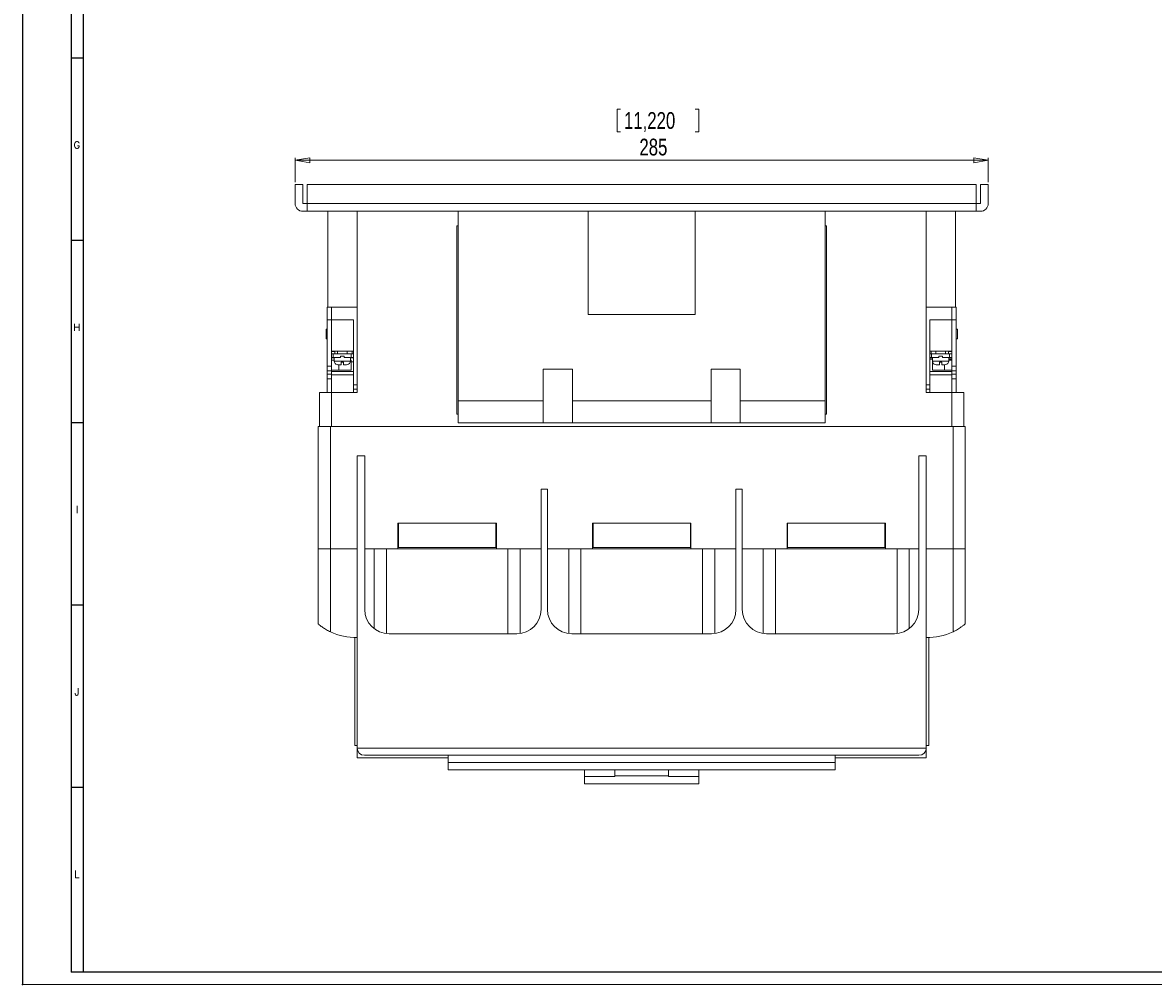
# Model space of a CAD drawing. Header units: millimetres. Extents: x 0 to 1189, y 0 to 841.
# Tile 1 of 7: x 0 to 465, y 0 to 396. Entities that reach past the tile are written whole.
import ezdxf

# ---------------------------------------------------------------- set-up
doc = ezdxf.new("R2010")
doc.units = ezdxf.units.MM
doc.header["$PDSIZE"] = -1
doc.layers.add('FORMATO', color=7, linetype='Continuous')
doc.styles.add('SLDTEXTSTYLE0', font='ROMANS')
doc.styles.add('SLDTEXTSTYLE3', font='TXT', dxfattribs={"width": 0.75})
doc.dimstyles.new('SLDDIMSTYLE0', dxfattribs={"dimtxt": 6.879167, "dimasz": 6, "dimexe": 0, "dimexo": 0.0625, "dimgap": 1.719792, "dimtad": 2, "dimdec": 1, "dimrnd": 1e-09, "dimzin": 12, "dimdsep": 46, "dimtxsty": 'SLDTEXTSTYLE3', "dimblk1": 'CLOSED', "dimblk2": 'CLOSED', "dimsah": 1, "dimcen": 0.09, "dimadec": 0, "dimazin": 0, "dimtfac": 1, "dimtdec": 1, "dimtofl": 0, "dimtmove": 0, "dimatfit": 3, "dimldrblk": 'CLOSED', "dimfxl": 1, "dimtolj": 1, "dimtzin": 12, "dimarcsym": 0})

# ---------------------------------------------------------------- blocks, each defined once
blk = doc.blocks.new('_CLOSED')
at = {"color": 0, "linetype": 'ByBlock', "lineweight": -2}
for p, q in [((-1, 0.166667), (0, 0)), ((-1, 0.166667), (-1, -0.166667)), ((0, 0), (-1, -0.166667)), ((0, 0), (-1, 0))]:
    blk.add_line(p, q, dxfattribs=at)
blk = doc.blocks.new('*D6')
at = {"color": 7, "linetype": 'Continuous', "lineweight": 0}
for p, q in [((244.46, 360.06), (244.46, 350.77)), ((244.46, 360.06), (245.85, 360.06)), ((277.98, 360.06), (276.58, 360.06)), ((277.98, 360.06), (277.98, 350.77)), ((244.46, 350.77), (245.85, 350.77)), ((277.98, 350.77), (276.58, 350.77)), ((112.05, 330.03), (112.05, 340.03)), ((397.05, 330.03), (397.05, 340.03)), ((112.05, 339.03), (397.05, 339.03))]:
    blk.add_line(p, q, dxfattribs=at)
at = {"color": 7, "linetype": 'Continuous', "lineweight": 0, "xscale": 6, "yscale": 6, "rotation": 180}
blk.add_blockref('_CLOSED', (112.05, 339.03, -123.16), dxfattribs=at)
at = {"color": 7, "linetype": 'Continuous', "lineweight": 0, "xscale": 6, "yscale": 6}
blk.add_blockref('_CLOSED', (397.05, 339.03, -123.16), dxfattribs=at)
at = {"color": 7, "linetype": 'Continuous', "lineweight": 0, "char_height": 6.879, "attachment_point": 1, "style": 'SLDTEXTSTYLE3'}
for s, insert in [('11,220', (247.25, 358.82)), ('285', (253.6, 347.89))]:
    blk.add_mtext(s, dxfattribs=dict(at, insert=insert))

msp = doc.modelspace()

# ---------------------------------------------------------------- linework, layer by layer
at = {"color": 7, "linetype": 'Continuous', "lineweight": 15}
for p, q in [((112.05, 321.23), (112.05, 329.03)), ((112.05, 329.03), (115.25, 329.03)), ((115.25, 329.03), (115.25, 321.23)), ((117.05, 329.03), (117.05, 321.23)), ((392.05, 329.03), (117.05, 329.03)), ((392.05, 321.23), (392.05, 329.03)), ((393.85, 321.23), (393.85, 329.03)), ((393.85, 329.03), (397.05, 329.03)), ((397.05, 329.03), (397.05, 321.23)), ((115.25, 321.23), (117.05, 321.23)), ((392.05, 321.23), (117.05, 321.23)), ((117.05, 321.23), (117.05, 318.03)), ((392.05, 318.03), (392.05, 321.23)), ((392.05, 321.23), (393.85, 321.23)), ((117.05, 318.03), (115.25, 318.03)), ((392.05, 318.03), (117.05, 318.03)), ((125.55, 318.03), (125.55, 278.53)), ((137.55, 243.53), (137.55, 318.03)), ((179.05, 318.03), (179.05, 240.03)), ((232.55, 275.53), (232.55, 318.03)), ((276.55, 318.03), (276.55, 275.53)), ((330.05, 240.03), (330.05, 318.03)), ((371.55, 243.53), (371.55, 318.03)), ((383.55, 278.53), (383.55, 318.03)), ((393.85, 318.03), (392.05, 318.03)), ((178.55, 234.53), (178.55, 312.03)), ((178.55, 312.03), (179.05, 312.03)), ((330.05, 312.03), (330.55, 312.03)), ((330.55, 312.03), (330.55, 234.53)), ((125.25, 278.53), (125.25, 273.33)), ((125.55, 278.53), (125.25, 278.53)), ((137.55, 278.53), (125.55, 278.53)), ((127.05, 273.33), (127.05, 278.53)), ((127.05, 278.53), (127.05, 273.33)), ((276.55, 275.53), (232.55, 275.53)), ((371.55, 278.53), (383.55, 278.53)), ((382.05, 273.33), (382.05, 278.53)), ((382.05, 273.33), (382.05, 278.53)), ((383.55, 278.53), (383.85, 278.53)), ((383.85, 273.33), (383.85, 278.53)), ((127.05, 273.33), (125.25, 273.33)), ((125.25, 273.33), (125.25, 254.28)), ((127.05, 254.28), (127.05, 273.33)), ((127.05, 273.33), (136.05, 273.33)), ((136.05, 273.33), (136.05, 246.64)), ((373.05, 273.33), (382.05, 273.33)), ((373.05, 246.64), (373.05, 273.33)), ((383.85, 273.33), (382.05, 273.33)), ((382.05, 254.28), (382.05, 273.33)), ((383.85, 254.28), (383.85, 273.33)), ((125.25, 269.53), (124.75, 269.53)), ((124.75, 269.53), (124.75, 265.53)), ((124.75, 265.53), (125.25, 265.53)), ((384.35, 269.53), (383.85, 269.53)), ((383.85, 265.53), (384.35, 265.53)), ((384.35, 265.53), (384.35, 269.53)), ((127.05, 260.43), (136.05, 260.43)), ((127.45, 260.3), (127.45, 260.43)), ((127.95, 260.43), (127.95, 260.26)), ((129.45, 260.43), (129.45, 259.43)), ((133.45, 259.43), (133.45, 260.43)), ((135.55, 260.43), (135.55, 259.43)), ((373.05, 260.43), (382.05, 260.43)), ((373.55, 259.43), (373.55, 260.43)), ((375.45, 260.43), (375.45, 259.43)), ((379.45, 259.43), (379.45, 260.43)), ((381.15, 260.26), (381.15, 260.43)), ((381.65, 260.43), (381.65, 260.3)), ((127.05, 260.33), (128.35, 260.23)), ((127.75, 259.43), (127.05, 259.43)), ((127.05, 257.93), (127.75, 257.93)), ((128.1, 257.73), (127.05, 257.73)), ((127.05, 256.73), (128.1, 256.73)), ((127.75, 257.93), (127.75, 259.43)), ((135.15, 259.43), (127.75, 259.43)), ((127.75, 257.93), (130.7, 257.93)), ((128.1, 257.93), (128.1, 256.43)), ((128.1, 256.43), (134.8, 256.43)), ((128.35, 260.23), (128.35, 259.43)), ((130.7, 257.93), (130.7, 258.43)), ((130.7, 258.43), (132.2, 258.43)), ((131.95, 255.93), (130.95, 255.93)), ((132.2, 258.43), (132.2, 257.93)), ((132.2, 257.93), (135.15, 257.93)), ((134.8, 256.43), (134.8, 257.93)), ((136.05, 257.73), (134.8, 257.73)), ((134.8, 256.73), (135.05, 256.73)), ((135.05, 252.63), (135.05, 256.73)), ((135.05, 256.13), (136.05, 256.13)), ((135.15, 257.93), (135.15, 259.43)), ((136.05, 259.43), (135.15, 259.43)), ((135.15, 257.93), (136.05, 257.93)), ((373.75, 259.43), (373.05, 259.43)), ((373.05, 257.93), (373.75, 257.93)), ((374.1, 257.73), (373.05, 257.73)), ((373.05, 257.23), (374.1, 257.23)), ((373.75, 259.43), (373.75, 257.93)), ((381.15, 259.43), (373.75, 259.43)), ((373.75, 257.93), (376.7, 257.93)), ((374.05, 252.63), (374.05, 256.73)), ((374.1, 256.73), (374.05, 256.73)), ((374.1, 257.93), (374.1, 256.43)), ((374.1, 256.43), (380.8, 256.43)), ((376.7, 258.43), (378.2, 258.43)), ((376.7, 257.93), (376.7, 258.43)), ((377.95, 255.93), (376.95, 255.93)), ((378.2, 258.43), (378.2, 257.93)), ((378.2, 257.93), (381.15, 257.93)), ((382.05, 260.33), (380.75, 260.23)), ((380.75, 260.23), (380.75, 259.43)), ((380.8, 256.43), (380.8, 257.93)), ((382.05, 257.73), (380.8, 257.73)), ((380.8, 257.23), (382.05, 257.23)), ((382.05, 256.73), (380.8, 256.73)), ((381.15, 257.93), (381.15, 259.43)), ((382.05, 259.43), (381.15, 259.43)), ((381.15, 257.93), (382.05, 257.93)), ((127.05, 254.28), (125.25, 254.28)), ((125.25, 254.28), (125.25, 252.4)), ((127.05, 252.4), (125.25, 252.4)), ((125.25, 252.4), (125.25, 251.09)), ((125.25, 251.09), (127.05, 251.09)), ((125.25, 251.09), (125.25, 249.11)), ((127.05, 252.4), (127.05, 254.28)), ((127.05, 252.63), (130.05, 252.63)), ((127.05, 251.09), (127.05, 252.4)), ((136.05, 252.13), (127.05, 252.13)), ((127.05, 251.09), (127.05, 249.11)), ((129.35, 254.96), (129.67, 254.93)), ((130.05, 252.63), (130.05, 254.93)), ((130.05, 252.63), (135.05, 252.63)), ((133.23, 254.93), (133.55, 254.96)), ((214.05, 253.03), (226.05, 253.03)), ((214.05, 240.03), (214.05, 253.03)), ((226.05, 253.03), (226.05, 240.03)), ((283.05, 253.03), (295.05, 253.03)), ((283.05, 240.03), (283.05, 253.03)), ((295.05, 253.03), (295.05, 240.03)), ((382.05, 252.13), (373.05, 252.13)), ((379.05, 252.63), (374.05, 252.63)), ((375.35, 254.96), (375.67, 254.93)), ((379.05, 252.63), (379.05, 254.93)), ((382.05, 252.63), (379.05, 252.63)), ((379.23, 254.93), (379.55, 254.96)), ((383.85, 254.28), (382.05, 254.28)), ((382.05, 254.28), (382.05, 252.4)), ((382.05, 252.4), (383.85, 252.4)), ((382.05, 252.4), (382.05, 251.09)), ((382.05, 251.09), (383.85, 251.09)), ((382.05, 249.11), (382.05, 251.09)), ((383.85, 252.4), (383.85, 254.28)), ((383.85, 251.09), (383.85, 252.4)), ((383.85, 249.11), (383.85, 251.09)), ((127.05, 249.11), (125.25, 249.11)), ((125.25, 249.11), (125.25, 243.53)), ((127.05, 250.7), (136.05, 250.7)), ((127.05, 243.53), (127.05, 249.11)), ((136.05, 246.64), (137.55, 246.64)), ((136.05, 246.64), (136.05, 244.92)), ((373.05, 246.64), (371.55, 246.64)), ((373.05, 250.7), (382.05, 250.7)), ((373.05, 244.92), (373.05, 246.64)), ((383.85, 249.11), (382.05, 249.11)), ((382.05, 243.53), (382.05, 249.11)), ((383.85, 243.53), (383.85, 249.11)), ((122.05, 229.53), (122.05, 243.53)), ((127.05, 243.53), (122.05, 243.53)), ((127.05, 229.53), (127.05, 243.53)), ((137.55, 243.53), (127.05, 243.53)), ((136.05, 244.92), (137.55, 244.92)), ((136.05, 244.92), (136.05, 243.53)), ((373.05, 244.92), (371.55, 244.92)), ((382.05, 243.53), (371.55, 243.53)), ((373.05, 243.53), (373.05, 244.92)), ((382.05, 229.53), (382.05, 243.53)), ((387.05, 243.53), (382.05, 243.53)), ((387.05, 229.53), (387.05, 243.53)), ((179.05, 240.03), (214.05, 240.03)), ((179.05, 231.03), (179.05, 240.03)), ((214.05, 231.03), (214.05, 240.03)), ((226.05, 240.03), (283.05, 240.03)), ((226.05, 231.03), (226.05, 240.03)), ((283.05, 231.03), (283.05, 240.03)), ((295.05, 240.03), (330.05, 240.03)), ((295.05, 231.03), (295.05, 240.03)), ((330.05, 231.03), (330.05, 240.03)), ((179.05, 234.53), (178.55, 234.53)), ((330.55, 234.53), (330.05, 234.53)), ((121.55, 179.23), (121.55, 229.53)), ((126.55, 229.53), (121.55, 229.53)), ((126.55, 179.23), (126.55, 229.53)), ((382.55, 229.53), (126.55, 229.53)), ((382.05, 229.53), (127.05, 229.53)), ((214.05, 231.03), (179.05, 231.03)), ((226.05, 231.03), (214.05, 231.03)), ((283.05, 231.03), (226.05, 231.03)), ((295.05, 231.03), (283.05, 231.03)), ((330.05, 231.03), (295.05, 231.03)), ((382.55, 179.23), (382.55, 229.53)), ((387.55, 229.53), (382.55, 229.53)), ((387.55, 179.23), (387.55, 229.53)), ((137.55, 217.43), (140.65, 217.43)), ((137.55, 217.43), (137.55, 97.23)), ((140.65, 217.43), (140.65, 154.23)), ((368.45, 217.43), (368.45, 154.23)), ((368.45, 217.43), (371.55, 217.43)), ((371.55, 97.23), (371.55, 217.43)), ((213.2, 154.23), (213.2, 203.68)), ((213.2, 203.68), (215.8, 203.68)), ((215.8, 154.23), (215.8, 203.68)), ((293.3, 203.68), (295.9, 203.68)), ((293.3, 154.23), (293.3, 203.68)), ((295.9, 154.23), (295.9, 203.68)), ((154.3, 189.73), (154.55, 189.73)), ((154.3, 179.23), (154.3, 189.73)), ((154.55, 179.73), (154.55, 189.73)), ((194.55, 189.73), (154.55, 189.73)), ((194.55, 179.73), (194.55, 189.73)), ((194.55, 189.73), (194.8, 189.73)), ((194.8, 189.73), (194.8, 179.23)), ((234.3, 189.73), (234.55, 189.73)), ((234.3, 179.23), (234.3, 189.73)), ((234.55, 179.73), (234.55, 189.73)), ((274.55, 189.73), (234.55, 189.73)), ((274.55, 179.73), (274.55, 189.73)), ((274.55, 189.73), (274.8, 189.73)), ((274.8, 189.73), (274.8, 179.23)), ((314.3, 189.73), (314.55, 189.73)), ((314.3, 179.23), (314.3, 189.73)), ((314.55, 179.73), (314.55, 189.73)), ((354.55, 189.73), (314.55, 189.73)), ((354.55, 179.73), (354.55, 189.73)), ((354.55, 189.73), (354.8, 189.73)), ((354.8, 189.73), (354.8, 179.23)), ((121.55, 148.29), (121.55, 179.23)), ((121.55, 179.23), (126.55, 179.23)), ((126.55, 145.01), (126.55, 179.23)), ((126.55, 179.23), (137.55, 179.23)), ((140.65, 179.23), (154.3, 179.23)), ((144.55, 146.3), (144.55, 179.23)), ((149.55, 179.23), (149.55, 144.29)), ((194.8, 179.23), (154.3, 179.23)), ((154.55, 179.73), (194.55, 179.73)), ((194.8, 179.23), (213.2, 179.23)), ((199.55, 144.23), (199.55, 179.23)), ((204.55, 179.23), (204.55, 144.32)), ((213, 179.23), (213, 179.18)), ((213, 179.18), (213.2, 179.18)), ((215.8, 179.23), (234.3, 179.23)), ((215.8, 179.18), (216, 179.18)), ((216, 179.23), (216, 179.18)), ((224.55, 144.3), (224.55, 179.23)), ((229.55, 179.23), (229.55, 144.23)), ((274.8, 179.23), (234.3, 179.23)), ((234.55, 179.73), (274.55, 179.73)), ((274.8, 179.23), (293.3, 179.23)), ((279.55, 144.23), (279.55, 179.23)), ((284.55, 179.23), (284.55, 144.3)), ((293.1, 179.23), (293.1, 179.18)), ((293.3, 179.18), (293.1, 179.18)), ((295.9, 179.23), (314.3, 179.23)), ((296.1, 179.18), (295.9, 179.18)), ((296.1, 179.23), (296.1, 179.18)), ((304.55, 144.32), (304.55, 179.23)), ((309.55, 179.23), (309.55, 144.23)), ((354.8, 179.23), (314.3, 179.23)), ((314.55, 179.73), (354.55, 179.73)), ((354.8, 179.23), (368.45, 179.23)), ((359.55, 144.29), (359.55, 179.23)), ((364.55, 179.23), (364.55, 146.3)), ((371.55, 179.23), (382.55, 179.23)), ((382.55, 145.01), (382.55, 179.23)), ((382.55, 179.23), (387.55, 179.23)), ((387.55, 148.29), (387.55, 179.23)), ((203.2, 144.23), (150.65, 144.23)), ((283.3, 144.23), (225.8, 144.23)), ((358.45, 144.23), (305.9, 144.23)), ((136.55, 98.23), (136.55, 142.73)), ((372.55, 142.73), (372.55, 98.23)), ((137.55, 98.23), (136.55, 98.23)), ((372.55, 98.23), (371.55, 98.23)), ((137.55, 97.23), (371.55, 97.23)), ((137.55, 97.23), (137.55, 96.23)), ((137.55, 96.23), (137.72, 96.23)), ((137.55, 96.23), (137.55, 93.23)), ((175.04, 93.23), (137.55, 93.23)), ((368.55, 94.23), (140.55, 94.23)), ((175.04, 94.23), (175.04, 91.23)), ((334.05, 91.23), (334.05, 94.23)), ((334.05, 93.23), (371.55, 93.23)), ((371.38, 96.23), (371.55, 96.23)), ((371.55, 97.23), (371.55, 96.23)), ((371.55, 96.23), (371.55, 93.23)), ((175.04, 91.23), (334.05, 91.23)), ((175.04, 88.23), (175.04, 91.23)), ((334.05, 91.23), (334.05, 88.23)), ((175.04, 88.23), (334.05, 88.23)), ((231.05, 88.23), (231.05, 85.5)), ((231.05, 85.5), (231.05, 82.5)), ((243.55, 85.5), (231.05, 85.5)), ((243.55, 88.23), (243.55, 85.73)), ((243.55, 85.73), (265.55, 85.73)), ((243.55, 85.73), (243.55, 85.5)), ((265.55, 85.73), (265.55, 88.23)), ((265.55, 85.5), (265.55, 85.73)), ((278.05, 85.5), (265.55, 85.5)), ((278.05, 88.23), (278.05, 85.5)), ((278.05, 82.5), (278.05, 85.5)), ((231.05, 82.5), (278.05, 82.5))]:
    msp.add_line(p, q, dxfattribs=at)
at = {"color": 7, "linetype": 'Continuous', "lineweight": 15, "flags": 128}
for points in [[(129.35, 254.96), (129.35, 254.96)], [(133.55, 254.96), (133.55, 254.96)], [(375.35, 254.96), (375.35, 254.96)], [(379.55, 254.96), (379.55, 254.96)]]:
    msp.add_lwpolyline(points, dxfattribs=at)
at = {"color": 7, "linetype": 'Continuous', "lineweight": 15}
for centre, radius, start, end in [((115.25, 321.23), 3.2, 180, 270), ((393.85, 321.23), 3.2, 270, 0), ((129.6, 256.43), 1.5, 180, 260.3346), ((133.3, 256.43), 1.5, 279.6669, 0), ((375.6, 256.43), 1.5, 180, 260.3346), ((379.3, 256.43), 1.5, 279.6669, 0), ((150.65, 154.23), 10, 180, 270), ((203.2, 154.23), 10, 270, 0), ((225.8, 154.23), 10, 180, 270), ((283.3, 154.23), 10, 270, 0), ((305.9, 154.23), 10, 180, 270), ((358.45, 154.23), 10, 270, 0), ((136.55, 165.73), 23, 244.2285, 272.4919), ((372.55, 165.73), 23, 267.5081, 295.7715), ((140.55, 97.23), 3, 180, 270), ((368.55, 97.23), 3, 270, 0)]:
    msp.add_arc(centre, radius, start, end, dxfattribs=at)
for points, knots in [([(130.95, 254.93), (130.95, 254.94), (130.95, 254.98), (130.95, 255.26), (130.95, 255.6), (130.95, 255.84), (130.95, 255.93)], [0, 0, 0, 0, 0.291579, 0.5756614, 0.8502312, 1, 1, 1, 1]), ([(131.95, 255.93), (131.95, 255.77), (131.95, 255.47), (131.95, 255.13), (131.95, 254.95), (131.95, 254.93), (131.95, 254.93)], [0, 0, 0, 0, 0.269158, 0.538246, 0.809452, 1, 1, 1, 1]), ([(376.95, 254.93), (376.95, 254.94), (376.95, 254.98), (376.95, 255.26), (376.95, 255.6), (376.95, 255.84), (376.95, 255.93)], [0, 0, 0, 0, 0.291579, 0.5756614, 0.8502312, 1, 1, 1, 1]), ([(377.95, 255.93), (377.95, 255.77), (377.95, 255.47), (377.95, 255.13), (377.95, 254.95), (377.95, 254.93), (377.95, 254.93)], [0, 0, 0, 0, 0.269158, 0.538246, 0.809452, 1, 1, 1, 1]), ([(129.67, 254.93), (129.72, 254.93), (129.83, 254.93), (130.13, 254.93), (130.5, 254.93), (130.8, 254.93), (130.95, 254.93)], [0, 0, 0, 0, 0.245858, 0.499996, 0.754137, 1, 1, 1, 1]), ([(131.95, 254.93), (132.09, 254.93), (132.39, 254.93), (132.77, 254.93), (133.07, 254.93), (133.18, 254.93), (133.23, 254.93)], [0, 0, 0, 0, 0.245864, 0.500004, 0.754142, 1, 1, 1, 1]), ([(375.67, 254.93), (375.72, 254.93), (375.83, 254.93), (376.13, 254.93), (376.5, 254.93), (376.8, 254.93), (376.95, 254.93)], [0, 0, 0, 0, 0.2458547, 0.4999948, 0.754135, 1, 1, 1, 1]), ([(377.95, 254.93), (378.09, 254.93), (378.39, 254.93), (378.77, 254.93), (379.07, 254.93), (379.18, 254.93), (379.23, 254.93)], [0, 0, 0, 0, 0.2458635, 0.5000021, 0.7541407, 1, 1, 1, 1]), ([(121.55, 148.29), (121.59, 148.26), (121.67, 148.19), (122.32, 147.64), (123.39, 146.84), (124.87, 145.87), (126, 145.29), (126.55, 145.01)], [0, 0, 0, 0, 0.165545, 0.330301, 0.556031, 0.784885, 1, 1, 1, 1]), ([(382.55, 145.01), (383.18, 145.34), (384.44, 145.99), (385.96, 147.02), (386.97, 147.8), (387.47, 148.23), (387.53, 148.27), (387.55, 148.29)], [0, 0, 0, 0, 0.248319, 0.49623, 0.710246, 0.879585, 1, 1, 1, 1])]:
    msp.add_open_spline(points, degree=3, knots=knots, dxfattribs=at)
at = {"layer": 'FORMATO'}
for p, q in [((0, 841), (0, 0)), ((20, 831), (20, 5)), ((25, 5), (25, 831)), ((25, 381), (20, 381)), ((25, 306), (20, 306)), ((25, 231), (20, 231)), ((25, 156), (20, 156)), ((25, 81), (20, 81)), ((25, 5), (20, 5)), ((1181.52, 5), (22.52, 5))]:
    msp.add_line(p, q, dxfattribs=at)
at = {"layer": 'FORMATO', "lineweight": 0}
msp.add_line((0, 0), (1189, 0), dxfattribs=at)
at = {"layer": 'FORMATO', "color": 7}
msp.add_point((0, 0), dxfattribs=at)

# ---------------------------------------------------------------- texts
at = {"layer": 'FORMATO', "char_height": 3, "attachment_point": 1, "style": 'SLDTEXTSTYLE0'}
for s, insert in [('G', (20.96, 346.8)), ('H', (20.88, 271.8)), ('I', (21.91, 196.8)), ('J', (21.33, 121.8)), ('L', (21.25, 46.8))]:
    msp.add_mtext(s, dxfattribs=dict(at, insert=insert))

# ---------------------------------------------------------------- dimensions: what is measured, and where the dimension line sits
at = {"color": 7, "linetype": 'Continuous', "lineweight": 0}
dim = msp.add_linear_dim(base=(397.05, 339.03), p1=(112.05, 329.03), p2=(397.05, 329.03), dimstyle='SLDDIMSTYLE0', dxfattribs=at)
dim.commit()
dim.dimension.update_dxf_attribs({"geometry": '*D6', "text_midpoint": (261.22, 339.03), "dimtype": 160})

doc.saveas('drawing.dxf')
